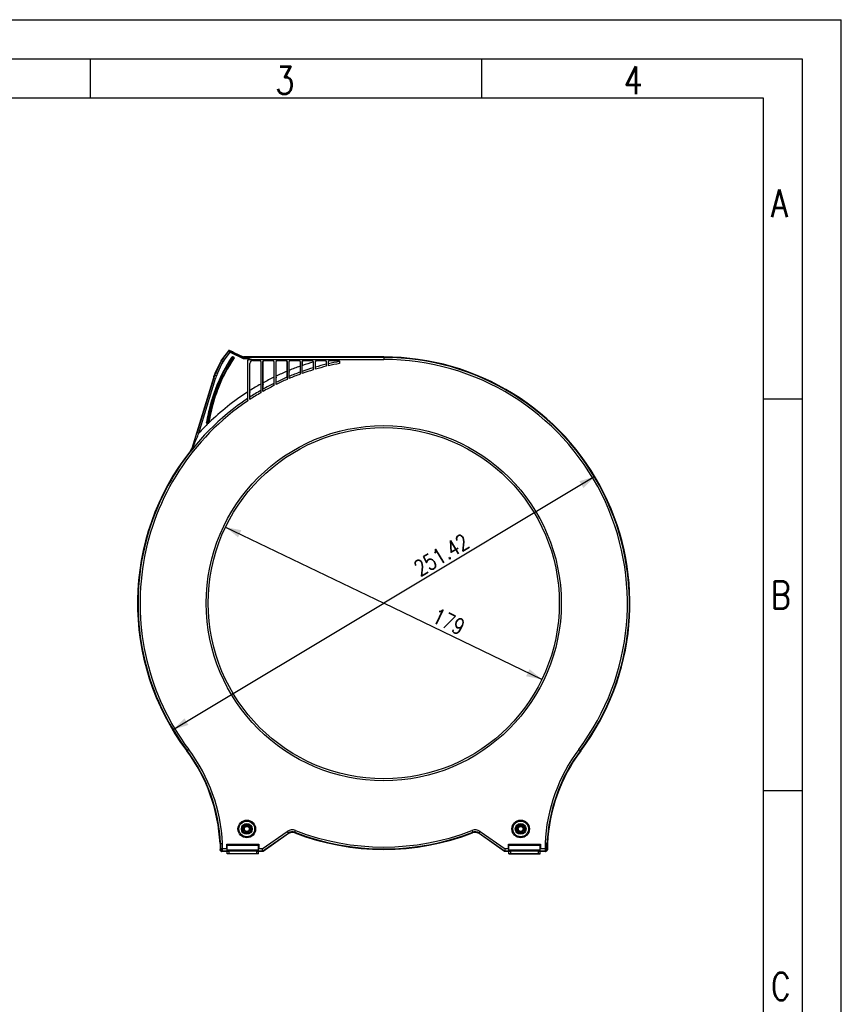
# Model space of a CAD drawing. Header units: millimetres. Extents: x 0 to 210, y 0 to 297.
# Tile 9 of 9: x 105 to 210, y 171 to 297. Entities that reach past the tile are written whole.
import ezdxf

# ---------------------------------------------------------------- set-up
doc = ezdxf.new("R2010")
doc.units = ezdxf.units.MM
doc.header["$LTSCALE"] = 19.36
doc.layers.get('0').update_dxf_attribs({"linetype": 'CONTINUOUS'})
doc.styles.get("Standard").update_dxf_attribs({"font": 'SIMPLEX.SHX', "width": 0.8})
doc.dimstyles.new('DIMSTYLE_1', dxfattribs={"dimtxt": 2, "dimasz": 2, "dimexe": 1, "dimexo": 1, "dimgap": 0.5, "dimtad": 1, "dimlfac": 4, "dimdsep": 46, "dimtxsty": 'Standard', "dimblk": '_FILLED', "dimblk1": '_FILLED', "dimblk2": '_FILLED', "dimcen": 0.09, "dimazin": 2, "dimtp": 0.01, "dimtm": 0.01, "dimtfac": 1, "dimtofl": 0, "dimtmove": 0, "dimatfit": 3, "dimldrblk": '_FILLED', "dimfxl": 0, "dimtolj": 1, "dimarcsym": 0})
doc.dimstyles.new('DIMSTYLE_3', dxfattribs={"dimtxt": 2, "dimasz": 2, "dimexe": 1, "dimexo": 1, "dimtad": 1, "dimdec": 0, "dimlfac": 4, "dimdsep": 46, "dimtxsty": 'Standard', "dimblk": '_FILLED', "dimblk1": '_FILLED', "dimblk2": '_FILLED', "dimcen": 0.09, "dimazin": 2, "dimtp": 0.01, "dimtm": 0.01, "dimtfac": 1, "dimtdec": 0, "dimtmove": 0, "dimatfit": 2, "dimldrblk": '_FILLED', "dimfxl": 0, "dimtolj": 1, "dimarcsym": 0})

# ---------------------------------------------------------------- blocks, each defined once
blk = doc.blocks.new('_FILLED')
at = {"color": 0, "linetype": 'ByBlock'}
blk.add_solid([(0, 0), (-1, 0.25), (-1, -0.25)], dxfattribs=at)
blk = doc.blocks.new('*D7')
at = {"color": 8}
for p in [(178.5, 238.64), (124.6, 206.3)]:
    blk.add_line(p, (151.55, 222.47), dxfattribs=at)
at = {"color": 8, "xscale": 2, "yscale": 2, "zscale": 2}
for p, rotation in [((178.5, 238.64), 30.9572999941), ((124.6, 206.3), 210.9572999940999)]:
    blk.add_blockref('_FILLED', p, dxfattribs=dict(at, rotation=rotation))
at = {"color": 8, "insert": (158.39, 229.48), "char_height": 2, "width": 9.6, "attachment_point": 2, "rotation": 30.9573, "line_spacing_factor": 0.9}
blk.add_mtext('251.42', dxfattribs=at)
blk = doc.blocks.new('*D8')
at = {"color": 8}
for p in [(131.31, 232.19), (171.74, 212.71)]:
    blk.add_line(p, (151.52, 222.45), dxfattribs=at)
at = {"color": 8, "xscale": 2, "yscale": 2, "zscale": 2}
for p, rotation in [((131.31, 232.19), 154.2743077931), ((171.74, 212.71), 334.2743077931)]:
    blk.add_blockref('_FILLED', p, dxfattribs=dict(at, rotation=rotation))
at = {"color": 8, "insert": (160.27, 221.01), "char_height": 2, "width": 4.8, "attachment_point": 2, "rotation": 334.2743, "line_spacing_factor": 0.9}
blk.add_mtext('179', dxfattribs=at)

msp = doc.modelspace()

# ---------------------------------------------------------------- linework, layer by layer
at = {"color": 7}
for p, q in [((0, 297), (210, 297)), ((210, 0), (210, 297)), ((114, 292), (114, 287)), ((164, 292), (164, 287)), ((25, 287), (200, 287)), ((200, 287), (200, 10)), ((131.6793, 254.7055), (130.9154, 253.7277)), ((131.6943, 254.6431), (130.9585, 253.7013)), ((131.1555, 253.5474), (131.9077, 254.5102)), ((131.6943, 254.6431), (131.6793, 254.7055)), ((131.6948, 254.6426), (131.6943, 254.6431)), ((131.8306, 254.7418), (131.8457, 254.6792)), ((132.3346, 254.5068), (131.8306, 254.7418)), ((131.9077, 254.5102), (131.9605, 254.6234)), ((131.9077, 254.5102), (133.5705, 253.7348)), ((133.5982, 253.8598), (131.9605, 254.6234)), ((132.3445, 254.4656), (132.3346, 254.5068)), ((133.5708, 253.8938), (132.3445, 254.4656)), ((132.3673, 254.455), (132.3737, 254.4632)), ((132.3737, 254.4632), (133.5519, 253.9138)), ((130.6628, 253.2188), (130.0456, 251.8951)), ((130.1686, 252.203), (130.6469, 253.2286)), ((130.2721, 251.7894), (130.8894, 253.1131)), ((130.6469, 253.2286), (130.6628, 253.2188)), ((130.6628, 253.2188), (130.8894, 253.1131)), ((130.7262, 253.4485), (130.7403, 253.4096)), ((130.7548, 253.4348), (130.7262, 253.4485)), ((130.797, 253.4684), (131.0101, 253.3378)), ((130.9585, 253.7013), (130.9154, 253.7277)), ((131.1555, 253.5474), (130.9585, 253.7013)), ((131.9699, 253.6535), (132.0223, 253.6195)), ((132.1605, 253.5551), (132.0223, 253.6195)), ((132.1367, 253.9288), (132.1391, 253.9203)), ((132.1605, 253.5551), (132.2129, 253.5211)), ((132.3657, 253.8731), (132.2174, 253.9422)), ((132.3912, 253.7816), (132.4011, 253.7843)), ((133.5519, 253.9138), (133.548, 253.9044)), ((133.5705, 253.7348), (133.5982, 253.8598)), ((133.5705, 253.7348), (134.2959, 253.7348)), ((133.609, 253.9088), (133.5708, 253.8938)), ((133.609, 253.9088), (133.5982, 253.8598)), ((134.622, 253.8598), (133.5982, 253.8598)), ((133.609, 253.9088), (133.614, 253.9122)), ((151.5242, 253.9122), (133.614, 253.9122)), ((134.1242, 253.3577), (134.1242, 249.4333)), ((134.1373, 248.2941), (134.1373, 253.3446)), ((134.2068, 253.5989), (151.5285, 253.5989)), ((134.4111, 248.4762), (134.4111, 253.0958)), ((134.4242, 249.6245), (134.4242, 253.0827)), ((151.5242, 253.8488), (134.633, 253.8488)), ((135.6873, 253.4707), (134.7861, 253.4707)), ((134.7992, 253.4576), (135.6742, 253.4576)), ((135.7992, 253.3327), (135.7992, 250.4427)), ((135.8123, 253.3457), (135.8123, 249.3454)), ((136.0861, 249.5035), (136.0861, 253.3457)), ((136.0992, 250.6091), (136.0992, 253.3327)), ((137.3623, 253.4707), (136.2111, 253.4707)), ((136.2242, 253.4576), (137.3492, 253.4576)), ((137.4742, 253.3327), (137.4742, 251.3199)), ((137.4873, 253.3457), (137.4873, 250.2564)), ((137.7611, 250.393), (137.7611, 253.3457)), ((137.7742, 251.464), (137.7742, 253.3327)), ((139.0373, 253.4707), (137.8861, 253.4707)), ((137.8992, 253.4576), (139.0242, 253.4576)), ((139.1492, 253.3327), (139.1492, 252.0766)), ((139.1623, 253.3457), (139.1623, 251.0406)), ((139.4361, 251.1574), (139.4361, 253.3457)), ((139.4492, 252.2001), (139.4492, 253.3327)), ((140.7123, 253.4707), (139.5611, 253.4707)), ((139.5742, 253.4576), (140.6992, 253.4576)), ((140.8242, 253.3327), (140.8242, 252.7219)), ((140.8373, 253.3457), (140.8373, 251.708)), ((141.1111, 251.8066), (141.1111, 253.3457)), ((141.1242, 252.8263), (141.1242, 253.3327)), ((142.3873, 253.4707), (141.2361, 253.4707)), ((141.2492, 253.4576), (142.3742, 253.4576)), ((142.4992, 253.3327), (142.4992, 253.2628)), ((142.4992, 253.2628), (142.4993, 253.1794)), ((142.4993, 253.1794), (142.4995, 253.1138)), ((142.4993, 253.1764), (142.4995, 253.1139)), ((142.4995, 253.1139), (142.4996, 253.0782)), ((142.4995, 253.1138), (142.4996, 253.078)), ((142.4996, 253.0782), (142.4998, 253.0285)), ((142.5123, 253.3457), (142.5123, 252.2666)), ((142.7861, 252.348), (142.7861, 253.3457)), ((142.7972, 252.9327), (142.7974, 252.9564)), ((142.7972, 252.9323), (142.7974, 252.9562)), ((142.7974, 252.9564), (142.798, 253.0214)), ((142.798, 253.0222), (142.7985, 253.0907)), ((142.7985, 253.0908), (142.7986, 253.1127)), ((142.7985, 253.0907), (142.7986, 253.1126)), ((142.7986, 253.1127), (142.7987, 253.1348)), ((142.7986, 253.1126), (142.7987, 253.1346)), ((142.7987, 253.1348), (142.799, 253.2014)), ((142.7987, 253.1346), (142.799, 253.2013)), ((142.799, 253.2013), (142.7991, 253.2511)), ((142.799, 253.2014), (142.799, 253.2166)), ((142.7991, 253.2511), (142.7992, 253.3327)), ((144.0623, 253.4707), (142.9111, 253.4707)), ((142.9242, 253.4576), (143.193, 253.4576)), ((144.1873, 253.3457), (144.1873, 252.7224)), ((144.4611, 252.7874), (144.4611, 253.3457)), ((145.7373, 253.4707), (144.5861, 253.4707)), ((144.5978, 253.459), (144.8042, 253.4594)), ((144.5978, 253.459), (144.6693, 253.4592)), ((144.6693, 253.4592), (144.8042, 253.4594)), ((144.8042, 253.4594), (145.1651, 253.4603)), ((144.8042, 253.4594), (144.9912, 253.4598)), ((144.9912, 253.4598), (145.172, 253.4603)), ((145.1651, 253.4603), (145.3358, 253.4607)), ((145.172, 253.4603), (145.3358, 253.4607)), ((145.3358, 253.4607), (145.4556, 253.4611)), ((145.3358, 253.4607), (145.3683, 253.4608)), ((145.3683, 253.4608), (145.4556, 253.4611)), ((145.4556, 253.4611), (145.5322, 253.4613)), ((145.4556, 253.4611), (145.5322, 253.4613)), ((145.5322, 253.4613), (145.7286, 253.462)), ((145.5322, 253.4613), (145.7286, 253.462)), ((145.8623, 253.3457), (145.8623, 253.0799)), ((151.5242, 253.9122), (151.5242, 253.8488)), ((151.5242, 253.8488), (151.5285, 253.5989)), ((129.9093, 251.5739), (130.1426, 251.4843)), ((130.14, 252.2163), (129.9986, 251.9131)), ((130.0456, 251.8951), (129.9986, 251.9131)), ((130.2721, 251.7894), (130.0456, 251.8951)), ((130.182, 252.2316), (130.14, 252.2163)), ((130.14, 252.2163), (130.1686, 252.203)), ((139.4457, 251.6423), (139.4462, 251.6833)), ((139.4471, 251.7537), (139.4476, 251.809)), ((139.4471, 251.7532), (139.4476, 251.8086)), ((139.4476, 251.8086), (139.4481, 251.866)), ((139.4476, 251.809), (139.448, 251.8636)), ((139.448, 251.8636), (139.4484, 251.9195)), ((139.4481, 251.866), (139.4484, 251.9193)), ((139.4484, 251.9193), (139.4485, 251.9426)), ((139.4484, 251.9195), (139.4486, 251.9426)), ((139.4485, 251.9426), (139.4486, 251.9543)), ((139.4486, 251.9543), (139.4487, 251.9795)), ((139.4486, 251.9543), (139.4487, 251.9793)), ((139.4486, 251.9426), (139.4486, 251.9543)), ((139.4487, 251.9793), (139.449, 252.0683)), ((139.449, 252.0683), (139.4491, 252.1121)), ((139.449, 252.0684), (139.4491, 252.0785)), ((139.4491, 252.1121), (139.4492, 252.2001)), ((129.7486, 251.262), (126.9849, 242.2222)), ((129.7957, 251.244), (127.6626, 244.2672)), ((127.9017, 244.1941), (130.0347, 251.1709)), ((129.7486, 251.262), (129.7957, 251.244)), ((129.7957, 251.244), (130.0347, 251.1709)), ((136.0982, 250.2683), (136.0985, 250.3337)), ((136.0985, 250.3337), (136.0988, 250.3811)), ((136.0988, 250.3811), (136.099, 250.4713)), ((136.099, 250.4713), (136.0991, 250.5135)), ((136.099, 250.4714), (136.0991, 250.4823)), ((136.0991, 250.5135), (136.0992, 250.6091)), ((136.0991, 250.4823), (136.0992, 250.6091)), ((137.4872, 250.3234), (137.487, 250.3572)), ((137.4871, 250.3486), (137.4872, 250.3234)), ((137.4872, 250.3234), (137.4873, 250.2964)), ((137.7721, 251.0093), (137.7726, 251.0645)), ((137.7721, 251.0088), (137.7726, 251.064)), ((137.7726, 251.0645), (137.7731, 251.1232)), ((137.7726, 251.064), (137.7731, 251.1231)), ((137.7731, 251.1231), (137.7735, 251.1887)), ((137.7735, 251.1887), (137.7736, 251.2)), ((137.7735, 251.1889), (137.7736, 251.1985)), ((137.7736, 251.1985), (137.7737, 251.2394)), ((137.7736, 251.2), (137.7737, 251.2392)), ((137.7737, 251.2392), (137.774, 251.3301)), ((137.774, 251.3301), (137.7741, 251.3725)), ((137.774, 251.3302), (137.7741, 251.3401)), ((137.7741, 251.3725), (137.7742, 251.464)), ((134.4215, 249.0839), (134.4221, 249.1416)), ((134.4216, 249.0838), (134.4221, 249.1421)), ((134.4221, 249.1421), (134.4227, 249.2045)), ((134.4221, 249.1416), (134.4227, 249.2039)), ((134.4227, 249.2045), (134.4232, 249.2748)), ((134.4227, 249.2039), (134.4232, 249.2745)), ((134.4232, 249.2748), (134.4236, 249.3397)), ((134.4232, 249.2745), (134.4235, 249.3348)), ((134.4235, 249.3348), (134.4238, 249.3898)), ((134.4238, 249.3898), (134.424, 249.4829)), ((134.424, 249.4829), (134.4241, 249.5236)), ((134.424, 249.483), (134.4241, 249.4943)), ((134.4241, 249.5236), (134.4242, 249.6245)), ((134.4241, 249.4943), (134.4242, 249.6245)), ((135.8122, 249.4147), (135.812, 249.4482)), ((135.8121, 249.44), (135.8122, 249.4148)), ((135.8122, 249.4148), (135.8123, 249.3875)), ((135.8123, 249.3875), (135.8123, 249.3454)), ((136.0965, 250.0817), (136.0971, 250.1434)), ((136.0965, 250.0816), (136.0971, 250.1429)), ((136.0971, 250.1434), (136.0976, 250.2008)), ((136.0971, 250.1429), (136.0977, 250.2003)), ((136.0976, 250.2008), (136.0982, 250.2685)), ((136.0977, 250.2003), (136.0982, 250.2683)), ((137.4873, 250.2964), (137.4873, 250.2564)), ((134.1371, 248.3857), (134.137, 248.3991)), ((134.1371, 248.3735), (134.1371, 248.3857)), ((134.1373, 248.3388), (134.1373, 248.2941)), ((204.9662, 248.5379), (199.9831, 248.5379)), ((129.2078, 246.8869), (129.1468, 246.9004)), ((129.3624, 246.8869), (129.2078, 246.8869)), ((129.4234, 246.8733), (129.3624, 246.8869)), ((128.8817, 245.5406), (128.8901, 245.5912)), ((128.8915, 245.4641), (129.137, 245.4641)), ((129.1167, 245.4646), (128.939, 245.4646)), ((128.9566, 245.57), (128.9656, 245.6227)), ((129.0225, 245.9381), (129.1873, 245.9381)), ((129.137, 245.4641), (129.1602, 245.4641)), ((127.9017, 244.1941), (127.6626, 244.2672)), ((126.9127, 241.9459), (126.8558, 241.9761)), ((126.9849, 242.2222), (127.0385, 242.1941)), ((126.5971, 203.779), (126.3463, 203.5912)), ((176.4514, 203.779), (176.7021, 203.5912)), ((204.9831, 198.5), (200, 198.5)), ((136.0028, 191.0568), (139.1958, 193.2926)), ((136.0816, 190.8068), (139.3392, 193.0878)), ((139.3478, 193.0165), (136.1016, 190.7435)), ((139.1958, 193.2926), (139.3392, 193.0878)), ((139.3478, 193.0165), (139.3392, 193.0878)), ((140.1577, 193.1867), (140.2482, 193.4197)), ((140.1577, 193.1867), (140.1655, 193.1157)), ((162.8002, 193.4197), (162.8907, 193.1867)), ((162.8829, 193.1157), (162.8907, 193.1867)), ((163.7093, 193.0878), (163.7006, 193.0165)), ((166.9468, 190.7435), (163.7006, 193.0165)), ((163.7093, 193.0878), (163.8526, 193.2926)), ((163.7093, 193.0878), (166.9668, 190.8068)), ((163.8526, 193.2926), (167.0456, 191.0568)), ((130.665, 191.745), (130.6016, 191.7435)), ((130.6016, 191.7435), (130.6016, 190.9934)), ((130.665, 191.745), (130.9149, 191.7508)), ((130.665, 191.745), (130.665, 191.0568)), ((130.9149, 190.8068), (130.9149, 191.7508)), ((131.4754, 191.6849), (131.5242, 191.636)), ((131.4754, 191.6849), (135.5731, 191.6849)), ((131.4754, 191.2121), (131.4754, 191.6849)), ((131.5242, 191.261), (131.4754, 191.2121)), ((131.5242, 191.2121), (131.4754, 191.2121)), ((131.5242, 190.4216), (131.5242, 191.6555)), ((131.5242, 191.6097), (135.5242, 191.6097)), ((131.5242, 191.5454), (135.5242, 191.5454)), ((135.5242, 191.636), (135.5731, 191.6849)), ((135.5242, 190.4216), (135.5242, 191.6555)), ((135.5242, 191.261), (135.5731, 191.2121)), ((135.5731, 191.2121), (135.5242, 191.2121)), ((135.5731, 191.6849), (135.5731, 191.2121)), ((167.4754, 191.6849), (171.5731, 191.6849)), ((167.5242, 191.636), (167.4754, 191.6849)), ((167.4754, 191.2121), (167.4754, 191.6849)), ((167.5242, 191.261), (167.4754, 191.2121)), ((167.5242, 191.2121), (167.4754, 191.2121)), ((167.5242, 190.4227), (167.5242, 191.6566)), ((167.5242, 191.6108), (171.5242, 191.6108)), ((167.5242, 191.5465), (171.5242, 191.5465)), ((171.5731, 191.6849), (171.5242, 191.636)), ((171.5242, 190.4227), (171.5242, 191.6566)), ((171.5242, 191.261), (171.5731, 191.2121)), ((171.5731, 191.2121), (171.5242, 191.2121)), ((171.5731, 191.6849), (171.5731, 191.2121)), ((172.1335, 191.7508), (172.1335, 190.8068)), ((172.1335, 191.7508), (172.3835, 191.745)), ((172.4468, 191.7435), (172.3835, 191.745)), ((172.3835, 191.0568), (172.3835, 191.745)), ((172.4468, 191.7435), (172.4468, 190.9934)), ((130.6016, 190.9934), (130.665, 191.0568)), ((131.5242, 191.0568), (130.665, 191.0568)), ((130.9149, 190.8068), (130.8516, 190.7435)), ((131.5242, 190.7435), (130.8516, 190.7435)), ((130.9149, 190.8068), (131.5242, 190.8068)), ((135.5242, 190.9142), (131.5242, 190.9142)), ((135.5242, 190.8498), (131.5242, 190.8498)), ((131.6492, 190.8369), (133.5242, 190.8369)), ((131.6492, 190.8085), (131.6492, 190.8369)), ((131.6492, 190.8085), (133.5225, 190.8085)), ((135.2742, 190.7921), (131.7742, 190.7921)), ((131.7742, 190.4172), (131.7742, 190.7921)), ((135.2742, 190.4172), (131.7742, 190.4172)), ((133.5242, 190.8369), (133.5242, 190.8085)), ((135.2742, 190.7921), (135.2742, 190.4172)), ((136.0028, 191.0568), (135.5242, 191.0568)), ((135.5242, 190.8068), (136.0816, 190.8068)), ((136.1016, 190.7435), (135.5242, 190.7435)), ((136.0816, 190.8068), (136.0028, 191.0568)), ((136.1016, 190.7435), (136.0816, 190.8068)), ((166.9468, 190.7435), (166.9668, 190.8068)), ((167.5242, 190.7435), (166.9468, 190.7435)), ((167.0456, 191.0568), (166.9668, 190.8068)), ((166.9668, 190.8068), (167.5242, 190.8068)), ((167.5242, 191.0568), (167.0456, 191.0568)), ((171.5242, 190.9153), (167.5242, 190.9153)), ((171.5242, 190.8509), (167.5242, 190.8509)), ((167.5305, 190.4206), (167.5415, 190.42)), ((167.6492, 190.838), (169.5242, 190.838)), ((167.6492, 190.8096), (167.6492, 190.838)), ((167.6492, 190.8096), (169.5225, 190.8096)), ((167.7554, 190.4172), (167.7742, 190.4172)), ((171.2742, 190.7932), (167.7742, 190.7932)), ((167.7742, 190.4183), (167.7742, 190.7932)), ((171.2742, 190.4183), (167.7742, 190.4183)), ((167.7742, 190.4172), (171.2742, 190.4172)), ((169.5242, 190.838), (169.5242, 190.8096)), ((171.2742, 190.7932), (171.2742, 190.4183)), ((171.2742, 190.4172), (171.2931, 190.4172)), ((172.3835, 191.0568), (171.5242, 191.0568)), ((171.5242, 190.8068), (172.1335, 190.8068)), ((172.1969, 190.7435), (171.5242, 190.7435)), ((172.1969, 190.7435), (172.1335, 190.8068)), ((172.3835, 191.0568), (172.4468, 190.9934))]:
    msp.add_line(p, q, dxfattribs=at)
at = {"color": 8}
for p, q in [((20, 292), (205, 292)), ((205, 292), (205, 5))]:
    msp.add_line(p, q, dxfattribs=at)
at = {"color": 7}
for centre, radius in [((151.5242, 222.4529), 22.6868), ((151.5242, 222.4529), 22.4368), ((134.0242, 193.6185), 1.125), ((134.0242, 193.6185), 1), ((134.0242, 193.6185), 0.6875), ((134.0242, 193.6185), 0.5625), ((134.0242, 193.6185), 0.4344), ((134.0242, 193.6185), 0.3708), ((134.0242, 193.6185), 0.3151), ((169.0242, 193.6185), 1.125), ((169.0242, 193.6185), 1), ((169.0242, 193.6185), 0.6875), ((169.0242, 193.6185), 0.5625), ((169.0242, 193.6185), 0.4344), ((169.0242, 193.6185), 0.3708), ((169.0242, 193.6185), 0.3151)]:
    msp.add_circle(centre, radius, dxfattribs=at)
for centre, radius, start, end in [((131.7783, 254.628), 0.1258, 127.352289, 141.947395), ((131.7934, 254.5658), 0.1249, 65.11925, 142.05954), ((131.7781, 254.628), 0.1256, 107.379782, 127.273129), ((131.7779, 254.6277), 0.1258, 90.062756, 107.271223), ((131.7778, 254.6283), 0.1252, 101.636719, 107.294902), ((131.7779, 254.628), 0.1255, 90.038501, 101.651348), ((149.2742, 242.4529), 20.625, 146.192134, 171.389823), ((149.2742, 242.4529), 20.613, 147.086214, 167.539746), ((149.2742, 242.4529), 20.325, 146.115912, 171.315339), ((149.2742, 242.4529), 20.5505, 147.086215, 167.539746), ((149.2742, 242.4529), 20.3995, 147.027264, 167.446027), ((149.2742, 242.4529), 20.337, 147.027264, 167.446027), ((132.93, 252.1612), 2.5017, 142.002808, 154.997192), ((132.9298, 252.1614), 2.2515, 142.002609, 154.997391), ((132.1887, 253.894), 0.0625, 65.000655, 146.191488), ((132.191, 253.8856), 0.0625, 65.01733, 146.190712), ((132.3393, 253.8164), 0.0625, 326.163632, 64.974143), ((132.3492, 253.8192), 0.0625, 326.121595, 64.99432), ((134.6241, 253.3578), 0.4998, 131.03526, 180.006448), ((134.7861, 253.0958), 0.3749, 89.996405, 180.003594), ((135.6742, 253.3327), 0.125, 0.002568, 89.997431), ((135.6873, 253.3457), 0.125, 0.002533, 89.99745), ((136.2111, 253.3457), 0.125, 90.00255, 179.997468), ((137.3492, 253.3327), 0.125, 0.002568, 89.997432), ((137.3623, 253.3457), 0.125, 0.002552, 89.997459), ((137.8861, 253.3457), 0.125, 90.002541, 179.997448), ((139.0373, 253.3457), 0.125, 0.002552, 89.997459), ((139.5611, 253.3457), 0.125, 90.002554, 179.997435), ((139.5742, 253.3327), 0.125, 90.002569, 179.997431), ((140.6992, 253.3327), 0.125, 0.002569, 89.997431), ((140.7123, 253.3457), 0.125, 0.002533, 89.99745), ((141.2361, 253.3457), 0.125, 90.00255, 179.997468), ((141.2492, 253.3327), 0.125, 90.002569, 179.997431), ((151.5242, 222.4529), 32.1046, 106.326599, 108.901428), ((142.3742, 253.3327), 0.125, 0.002569, 89.997431), ((142.3873, 253.3457), 0.125, 0.002553, 89.997458), ((168.096, 253.241), 25.5968, 179.951189, 180.144739), ((179.7033, 253.2245), 37.2039, 180.225561, 180.542307), ((170.1461, 253.1398), 27.6464, 180.554293, 180.680181), ((142.9111, 253.3457), 0.125, 90.002541, 179.997448), ((151.5242, 222.4529), 31.396, 103.522431, 106.151746), ((123.3058, 253.1217), 19.4923, 358.981761, 359.444459), ((122.6285, 253.1342), 20.1697, 358.979475, 359.426395), ((110.3877, 253.2719), 32.4113, 359.441967, 359.558721), ((113.8419, 253.2524), 28.957, 359.542938, 359.6802), ((92.2352, 253.3564), 50.564, 359.841586, 359.973152), ((142.9247, 253.3326), 0.1255, 172.27804, 179.974941), ((151.5242, 222.4529), 32.1046, 105.040577, 105.767385), ((144.0623, 253.3457), 0.125, 0.002552, 89.997459), ((144.5861, 253.3457), 0.125, 90.002542, 179.997447), ((151.5242, 222.4529), 31.146, 100.473805, 103.107189), ((151.5242, 222.4529), 31.396, 100.397442, 102.992968), ((145.7373, 253.3457), 0.125, 0.002533, 89.99745), ((151.5242, 222.4529), 31.4593, 323.161736, 90), ((151.5242, 222.4529), 31.396, 323.161736, 90), ((151.5242, 222.4529), 31.146, 323.161736, 89.992121), ((134.5779, 249.7817), 5.0008, 155.000669, 162.999331), ((134.519, 249.8044), 4.9881, 158.135103, 159.864906), ((134.5187, 249.8045), 4.9878, 157.665708, 158.135103), ((134.5351, 249.7976), 5.0055, 154.998781, 157.664125), ((134.5778, 249.7818), 4.7507, 155.000608, 162.999392), ((151.5242, 222.4529), 32.1046, 112.672216, 115.358922), ((151.5242, 222.4529), 31.146, 110.067248, 112.836972), ((151.5242, 222.4529), 31.396, 109.909021, 112.636528), ((124.682, 251.8686), 14.7655, 359.122604, 359.282254), ((112.8191, 252.0346), 26.6295, 359.244139, 359.394594), ((110.604, 252.0425), 28.8446, 359.28718, 359.42626), ((182.7891, 251.8763), 43.3405, 179.746016, 179.863618), ((82.5637, 252.2087), 56.8855, 359.868836, 359.991343), ((151.5242, 222.4529), 32.1046, 109.468311, 112.093193), ((151.5242, 222.4529), 31.146, 106.818679, 109.531886), ((151.5242, 222.4529), 31.396, 106.68901, 109.361851), ((160.5879, 253.0211), 18.0875, 180.663588, 181.214455), ((151.5242, 222.4529), 31.146, 103.624925, 106.29318), ((134.5355, 249.7986), 5.0055, 160.33588, 163.001221), ((134.5187, 249.8045), 4.9878, 159.864906, 160.334296), ((151.5242, 222.4529), 32.1046, 119.327767, 122.183581), ((151.5242, 222.4529), 31.396, 116.566048, 119.444838), ((104.2936, 250.4939), 31.8054, 359.594, 359.713738), ((114.0615, 250.4433), 22.0373, 359.718341, 359.838754), ((170.843, 250.3188), 34.7443, 179.748312, 179.896824), ((151.5242, 222.4529), 32.1046, 115.95288, 118.715487), ((127.8395, 250.2695), 9.6478, 359.922575, 0.319994), ((151.5242, 222.4529), 31.146, 113.384636, 116.224489), ((151.5242, 222.4529), 31.396, 113.196039, 115.991296), ((121.4593, 251.1414), 16.3132, 359.091086, 359.323358), ((114.6246, 251.2322), 23.1486, 359.133788, 359.297733), ((108.4889, 251.2974), 29.2846, 359.317808, 359.436225), ((108.8346, 251.3041), 28.939, 359.295848, 359.415349), ((105.1195, 251.3678), 32.6545, 359.570865, 359.686026), ((173.5878, 251.1676), 35.8142, 179.739895, 179.885177), ((76.7241, 251.4741), 61.0501, 359.874235, 359.990441), ((151.5242, 222.4529), 32.1046, 122.818406, 134.108962), ((151.5242, 222.4529), 31.146, 120.295491, 123.329098), ((151.5242, 222.4529), 31.396, 120.038376, 123.020302), ((107.031, 249.3877), 27.3923, 359.200137, 359.364341), ((118.6531, 249.2458), 15.7693, 359.126863, 359.411446), ((111.8985, 249.4475), 22.5253, 359.725774, 359.853626), ((166.3492, 249.3429), 31.9255, 179.748684, 179.915568), ((125.8635, 249.3593), 9.9489, 359.920353, 0.319467), ((151.5242, 222.4529), 31.146, 116.787367, 119.713826), ((121.7694, 250.2429), 14.328, 358.890456, 359.07803), ((116.6403, 250.2947), 19.4573, 359.029887, 359.167571), ((120.7308, 250.252), 15.3667, 359.10631, 359.365185), ((111.0419, 250.3757), 25.0563, 359.168386, 359.327375), ((151.5242, 222.4529), 31.396, 123.637097, 216.838264), ((151.5242, 222.4529), 31.146, 123.934074, 216.838264), ((112.8991, 248.293), 21.2383, 0.123305, 0.250231), ((121.4025, 248.3063), 12.7349, 359.945028, 0.302116), ((119.1986, 249.2464), 15.2239, 358.917023, 359.093244), ((113.1852, 249.3024), 21.2374, 359.071877, 359.198635), ((158.7032, 240.4041), 30.262, 167.603912, 169.366194), ((145.7499, 243.3711), 16.7604, 167.891344, 171.190037), ((144.4495, 243.5091), 15.3981, 167.379971, 170.815418), ((151.5242, 222.4529), 32.1046, 134.212462, 137.374789), ((129.0335, 245.5175), 0.1536, 171.330257, 181.660322), ((129.0244, 245.5174), 0.1445, 181.718851, 186.235774), ((129.0034, 245.5151), 0.1234, 186.260437, 192.809919), ((128.9975, 245.5141), 0.1174, 188.752432, 193.890583), ((149.2788, 242.159), 20.6756, 169.326513, 170.444431), ((149.278, 242.1196), 20.6123, 170.363433, 170.660692), ((149.2786, 242.1195), 20.6129, 169.324075, 170.214856), ((149.2789, 242.7033), 20.3504, 170.853689, 172.201647), ((129.0277, 245.5454), 0.1564, 344.841652, 351.332658), ((149.2789, 242.7428), 20.2879, 170.856165, 172.126848), ((151.5242, 222.4529), 31.4593, 141.641026, 216.838264), ((126.267, 242.442), 0.7508, 321.645356, 328.754137), ((126.2681, 242.4412), 0.7494, 321.641867, 324.019201), ((126.2683, 242.4411), 0.7492, 328.756044, 330.026158), ((126.321, 242.4033), 0.7478, 322.297249, 323.318461), ((126.3176, 242.4059), 0.7521, 322.296973, 323.292279), ((126.268, 242.4413), 0.7496, 330.026151, 334.614834), ((126.3199, 242.4042), 0.7493, 323.292398, 324.327124), ((126.3207, 242.4035), 0.7482, 323.318469, 324.334646), ((126.3204, 242.4037), 0.7485, 324.334658, 325.338071), ((126.3213, 242.4032), 0.7476, 324.327281, 325.331938), ((126.32, 242.404), 0.7491, 325.33821, 326.73004), ((126.3218, 242.4029), 0.747, 325.332077, 326.346216), ((126.3214, 242.4031), 0.7474, 326.346362, 327.371173), ((126.2684, 242.4412), 0.7492, 334.614826, 335.884999), ((126.3179, 242.4054), 0.7517, 326.728216, 328.322758), ((126.3202, 242.4039), 0.7489, 327.371263, 328.329523), ((126.2669, 242.4418), 0.7508, 335.887611, 342.995692), ((126.3174, 242.4057), 0.7521, 328.322765, 329.267649), ((126.3181, 242.4051), 0.7513, 328.329592, 329.275553), ((126.3163, 242.4064), 0.7535, 329.267683, 331.168943), ((126.3152, 242.4069), 0.7546, 329.275624, 330.216449), ((126.3115, 242.409), 0.759, 330.216536, 331.168823), ((126.332, 242.3966), 0.735, 331.247704, 344.006774), ((125.9116, 242.7387), 1.2868, 328.562178, 331.710955), ((125.9368, 242.7256), 1.2584, 331.691221, 338.292141), ((109.1964, 190.7435), 21.7419, 2.655429, 36.838264), ((193.8521, 190.7435), 21.7419, 143.161736, 177.344571), ((109.1964, 190.7435), 21.4286, 2.674774, 36.838264), ((109.1964, 190.7435), 21.4919, 2.670829, 36.838264), ((193.8521, 190.7435), 21.4919, 143.161736, 177.329171), ((193.8521, 190.7435), 21.4286, 143.161736, 177.325226), ((139.841, 192.3712), 1.1248, 68.774043, 125.000622), ((139.841, 192.3713), 0.8748, 68.771024, 125.003643), ((139.8527, 192.2934), 0.8819, 106.365975, 124.921331), ((139.8486, 192.3048), 0.8698, 102.837608, 106.319969), ((139.8493, 192.3017), 0.873, 100.074624, 102.837929), ((139.8496, 192.3001), 0.8747, 93.760302, 100.074434), ((139.8495, 192.3017), 0.873, 90.990583, 93.760116), ((139.8494, 192.305), 0.8698, 87.514659, 90.990897), ((139.8482, 192.2928), 0.8819, 68.913301, 87.468621), ((151.5242, 222.4529), 31.396, 248.774668, 291.225332), ((151.5242, 222.4529), 31.4593, 248.83466, 291.16534), ((151.5242, 222.4529), 31.146, 248.774668, 291.225332), ((163.2075, 192.3712), 1.1248, 54.999378, 111.225957), ((163.2002, 192.2928), 0.8819, 92.531338, 111.086662), ((163.2075, 192.3713), 0.8748, 54.996357, 111.228976), ((163.199, 192.3049), 0.8698, 89.003094, 92.485332), ((163.199, 192.3017), 0.873, 86.239986, 89.003415), ((163.1989, 192.3001), 0.8747, 79.925661, 86.239796), ((163.1991, 192.3017), 0.873, 77.15606, 79.925475), ((163.1999, 192.3048), 0.8698, 73.68001, 77.156375), ((163.1958, 192.2934), 0.8819, 55.07863, 73.633971), ((130.915, 191.0569), 0.2501, 180.021225, 269.978775), ((172.1334, 191.0569), 0.2501, 270.021225, 359.978775)]:
    msp.add_arc(centre, radius, start, end, dxfattribs=at)
for centre, major_axis, ratio, start_param, end_param in [((132.8748, 252.1951), (1.1812, 2.2035), 0.98228242, 1.53438276, 1.62752821), ((132.8858, 252.1884), (2.1319, -1.3064), 0.99984572, 3.0281636, 3.16319313), ((132.8858, 252.1884), (-2.1319, 1.3064), 0.99984572, 6.16975626, 6.30478578), ((134.7993, 253.0826), (0.2652, -0.2652), 0.99969546, 2.35634678, 3.92683853), ((136.2242, 253.3326), (0.0884, -0.0884), 0.99969546, 2.35634678, 3.92683852), ((137.8992, 253.3326), (0.0884, -0.0884), 0.99969546, 2.35634678, 3.92683852), ((139.0242, 253.3326), (0.0884, 0.0884), 0.99969546, -0.78524587, 0.78524587), ((142.9242, 253.3326), (0.0884, -0.0884), 0.99969546, 2.35634678, 3.79200064)]:
    msp.add_ellipse(centre, major_axis=major_axis, ratio=ratio, start_param=start_param, end_param=end_param, dxfattribs=at)
for points in [[(131.7928, 254.6911), (131.7563, 254.6911), (131.7168, 254.6718), (131.6943, 254.6431)], [(131.8306, 254.7418), (131.8143, 254.7494), (131.7958, 254.7535), (131.7778, 254.7535)], [(131.8456, 254.6794), (131.8293, 254.687), (131.8108, 254.6911), (131.7928, 254.6911)], [(134.1373, 253.3446), (134.1373, 253.4325), (134.1621, 253.5232), (134.2068, 253.5989)], [(143.193, 253.4576), (143.4786, 253.4576), (143.7642, 253.4578), (144.0498, 253.4582)], [(128.8817, 245.5406), (128.8804, 245.5315), (128.8797, 245.5223), (128.88, 245.513)], [(128.88, 245.513), (128.8801, 245.5074), (128.8806, 245.5018), (128.8815, 245.4962)], [(128.8831, 245.4878), (128.885, 245.4796), (128.8877, 245.4716), (128.8915, 245.4641)], [(129.1602, 245.4641), (129.1687, 245.4762), (129.1747, 245.4902), (129.1786, 245.5045)], [(127.0095, 242.0675), (126.9965, 242.063), (126.9836, 242.0547), (126.9764, 242.043)], [(130.6206, 190.8978), (130.6082, 190.9278), (130.6016, 190.9609), (130.6016, 190.9934)], [(130.6016, 190.9934), (130.6016, 190.9609), (130.6082, 190.9278), (130.6206, 190.8978)], [(130.7559, 190.7625), (130.697, 190.7869), (130.645, 190.8389), (130.6206, 190.8978)], [(130.6206, 190.8978), (130.645, 190.8389), (130.697, 190.7869), (130.7559, 190.7625)], [(130.8516, 190.7435), (130.8191, 190.7435), (130.786, 190.7501), (130.7559, 190.7625)], [(130.7559, 190.7625), (130.786, 190.7501), (130.8191, 190.7435), (130.8516, 190.7435)], [(172.2925, 190.7625), (172.2625, 190.7501), (172.2294, 190.7435), (172.1969, 190.7435)], [(172.1969, 190.7435), (172.2294, 190.7435), (172.2625, 190.7501), (172.2925, 190.7625)], [(172.4278, 190.8978), (172.4034, 190.8389), (172.3515, 190.7869), (172.2925, 190.7625)], [(172.2925, 190.7625), (172.3515, 190.7869), (172.4034, 190.8389), (172.4278, 190.8978)], [(172.4468, 190.9934), (172.4468, 190.9609), (172.4402, 190.9278), (172.4278, 190.8978)], [(172.4278, 190.8978), (172.4402, 190.9278), (172.4468, 190.9609), (172.4468, 190.9934)]]:
    msp.add_open_spline(points, degree=3, dxfattribs=at)
for points, knots in [([(131.9077, 254.5102), (131.8591, 254.5398), (131.7892, 254.5854), (131.7158, 254.6262), (131.6948, 254.6426)], [0, 0, 0, 0, 0.6815825, 1, 1, 1, 1]), ([(131.8458, 254.6791), (131.8562, 254.6707), (131.8971, 254.656), (131.9342, 254.6357), (131.9605, 254.6234)], [0, 0, 0, 0, 0.31561357, 1, 1, 1, 1]), ([(131.9699, 253.6535), (131.9915, 253.6869), (132.0314, 253.7489), (132.079, 253.8219), (132.1088, 253.87), (132.1258, 253.8948), (132.1326, 253.9106), (132.1397, 253.9181), (132.1391, 253.9203)], [0, 0, 0, 0, 0.37825416, 0.70008309, 0.82517722, 0.91868359, 0.97790563, 1, 1, 1, 1]), ([(132.2174, 253.9422), (132.2179, 253.9395), (132.2099, 253.9306), (132.2017, 253.9114), (132.1823, 253.8815), (132.1589, 253.8418), (132.1294, 253.7939), (132.0835, 253.7188), (132.0472, 253.66), (132.0223, 253.6195)], [0, 0, 0, 0, 0.02215327, 0.08144202, 0.17498561, 0.3000861, 0.45057924, 0.6218561, 1, 1, 1, 1]), ([(132.1605, 253.5551), (132.1854, 253.5955), (132.2321, 253.6701), (132.2877, 253.758), (132.3254, 253.8145), (132.3442, 253.8449), (132.3582, 253.8613), (132.363, 253.872), (132.3657, 253.8731)], [0, 0, 0, 0, 0.37647601, 0.69793731, 0.82247371, 0.91700784, 0.9768517, 1, 1, 1, 1]), ([(132.2129, 253.5211), (132.2344, 253.5543), (132.2748, 253.6155), (132.3231, 253.6876), (132.3558, 253.7338), (132.3724, 253.7588), (132.3844, 253.772), (132.3889, 253.781), (132.3912, 253.7816)], [0, 0, 0, 0, 0.37611203, 0.69746006, 0.82203089, 0.91665349, 0.97663605, 1, 1, 1, 1]), ([(134.2068, 253.5989), (134.2527, 253.6767), (134.3811, 253.8027), (134.5531, 253.8478), (134.633, 253.8488)], [0, 0, 0, 0, 0.53089903, 1, 1, 1, 1]), ([(134.622, 253.8598), (134.5937, 253.8595), (134.4761, 253.8486), (134.3634, 253.7935), (134.2959, 253.7348)], [0, 0, 0, 0, 0.24075906, 1, 1, 1, 1]), ([(142.4998, 253.0285), (142.4997, 253.0096), (142.4997, 252.9373), (142.5008, 252.8651), (142.5016, 252.8118)], [0, 0, 0, 0, 0.26227795, 1, 1, 1, 1]), ([(144.0498, 253.4582), (144.0827, 253.4582), (144.1492, 253.4308), (144.1756, 253.365), (144.1758, 253.3343)], [0, 0, 0, 0, 0.51719995, 1, 1, 1, 1]), ([(144.5978, 253.459), (144.5645, 253.4589), (144.4981, 253.4308), (144.4722, 253.3653), (144.4719, 253.335)], [0, 0, 0, 0, 0.52418174, 1, 1, 1, 1]), ([(145.7286, 253.462), (145.768, 253.4621), (145.8351, 253.4283), (145.8566, 253.3649), (145.8577, 253.3411)], [0, 0, 0, 0, 0.6233184, 1, 1, 1, 1]), ([(139.1492, 252.0766), (139.1492, 251.9225), (139.151, 251.6673), (139.1533, 251.4119), (139.158, 251.3109)], [0, 0, 0, 0, 0.60365855, 1, 1, 1, 1]), ([(140.8242, 252.7219), (140.8242, 252.5704), (140.826, 252.3206), (140.8283, 252.0706), (140.833, 251.9724)], [0, 0, 0, 0, 0.60648441, 1, 1, 1, 1]), ([(142.5016, 252.8118), (142.5019, 252.7957), (142.5027, 252.7377), (142.5036, 252.6797), (142.5045, 252.6378)], [0, 0, 0, 0, 0.27690271, 1, 1, 1, 1]), ([(135.7992, 250.4427), (135.7992, 250.2816), (135.801, 250.0114), (135.8032, 249.7411), (135.808, 249.6321)], [0, 0, 0, 0, 0.59596202, 1, 1, 1, 1]), ([(137.4742, 251.3199), (137.4742, 251.1627), (137.476, 250.9007), (137.4782, 250.6387), (137.483, 250.534)], [0, 0, 0, 0, 0.60004209, 1, 1, 1, 1]), ([(134.1242, 249.4333), (134.1242, 249.2675), (134.126, 248.9871), (134.1281, 248.7065), (134.133, 248.592)], [0, 0, 0, 0, 0.59113344, 1, 1, 1, 1]), ([(129.2078, 246.8869), (129.1899, 246.8022), (129.1245, 246.4866), (129.0644, 246.17), (129.0225, 245.9381)], [0, 0, 0, 0, 0.26864224, 1, 1, 1, 1]), ([(128.939, 245.4646), (128.9344, 245.4646), (128.9186, 245.4645), (128.9028, 245.4644), (128.8915, 245.4641)], [0, 0, 0, 0, 0.28869651, 1, 1, 1, 1]), ([(128.961, 245.9883), (128.9602, 245.9831), (128.9663, 245.9538), (128.9999, 245.9407), (129.0225, 245.9381)], [0, 0, 0, 0, 0.18987463, 1, 1, 1, 1]), ([(129.1602, 245.4641), (129.1574, 245.4642), (129.143, 245.4645), (129.1285, 245.4646), (129.1167, 245.4646)], [0, 0, 0, 0, 0.19127026, 1, 1, 1, 1]), ([(129.2488, 245.9668), (129.2479, 245.9622), (129.2354, 245.9404), (129.2063, 245.9363), (129.1873, 245.9381)], [0, 0, 0, 0, 0.19805181, 1, 1, 1, 1]), ([(127.0385, 242.1941), (127.0859, 242.3564), (127.2916, 243.0482), (127.5011, 243.7388), (127.6626, 244.2672)], [0, 0, 0, 0, 0.23434224, 1, 1, 1, 1]), ([(127.106, 242.2602), (127.1667, 242.4129), (127.4277, 243.0592), (127.6949, 243.7031), (127.9017, 244.1941)], [0, 0, 0, 0, 0.23571126, 1, 1, 1, 1]), ([(127.106, 242.2602), (127.0978, 242.2566), (127.0695, 242.242), (127.0458, 242.2159), (127.0385, 242.1941)], [0, 0, 0, 0, 0.27925261, 1, 1, 1, 1]), ([(131.5242, 190.839), (131.5242, 190.8388), (131.5255, 190.8389), (131.5269, 190.8385), (131.5301, 190.8384), (131.5341, 190.8382), (131.5394, 190.838), (131.5484, 190.8377), (131.562, 190.8375), (131.5807, 190.8372), (131.602, 190.837), (131.6252, 190.8369), (131.6411, 190.8369), (131.6492, 190.8369)], [0, 0, 0, 0, 0.00511643, 0.01960293, 0.04348687, 0.0765772, 0.11852982, 0.16897408, 0.2932871, 0.44476204, 0.61751418, 0.80508811, 1, 1, 1, 1]), ([(131.6492, 190.8085), (131.6411, 190.8085), (131.6252, 190.8085), (131.602, 190.8084), (131.5807, 190.8082), (131.562, 190.8079), (131.5484, 190.8076), (131.5394, 190.8074), (131.5341, 190.8072), (131.5301, 190.807), (131.5269, 190.8069), (131.5255, 190.8065), (131.5242, 190.8065), (131.5242, 190.8063)], [0, 0, 0, 0, 0.19491184, 0.38248575, 0.5552379, 0.70671284, 0.83102588, 0.88147016, 0.92342278, 0.95651312, 0.98039706, 0.99488357, 1, 1, 1, 1]), ([(131.5242, 190.7965), (131.5242, 190.7964), (131.5248, 190.7962), (131.5262, 190.7959), (131.5299, 190.7956), (131.5357, 190.7952), (131.544, 190.7948), (131.5544, 190.7944), (131.567, 190.7941), (131.5816, 190.7937), (131.6046, 190.7933), (131.6371, 190.7928), (131.6798, 190.7924), (131.7261, 190.7922), (131.758, 190.7921), (131.7742, 190.7921)], [0, 0, 0, 0, 0.00147877, 0.0051899, 0.01967398, 0.04356389, 0.07664077, 0.11859793, 0.16904038, 0.22747096, 0.29334584, 0.44480002, 0.6175613, 0.80505879, 1, 1, 1, 1]), ([(131.7742, 190.4172), (131.758, 190.4172), (131.7261, 190.4173), (131.6798, 190.4175), (131.6371, 190.4179), (131.6046, 190.4183), (131.5816, 190.4188), (131.567, 190.4191), (131.5544, 190.4195), (131.544, 190.4198), (131.5357, 190.4202), (131.5299, 190.4206), (131.5262, 190.421), (131.5248, 190.4213), (131.5242, 190.4214), (131.5242, 190.4216)], [0, 0, 0, 0, 0.19494121, 0.3824387, 0.55519998, 0.70665416, 0.77252904, 0.83095962, 0.88140207, 0.92335923, 0.95643611, 0.98032602, 0.99481009, 0.99852123, 1, 1, 1, 1]), ([(133.5225, 190.8085), (133.5755, 190.8085), (133.6793, 190.8087), (133.83, 190.8095), (133.9492, 190.8105), (134.0373, 190.8117), (134.0963, 190.8126), (134.1498, 190.8136), (134.1973, 190.8147), (134.2382, 190.8159), (134.2723, 190.8171), (134.2962, 190.8182), (134.3117, 190.8192), (134.3205, 190.8198), (134.3272, 190.8205), (134.3323, 190.8212), (134.3349, 190.8217), (134.3367, 190.8223), (134.3367, 190.8227)], [0, 0, 0, 0, 0.19485252, 0.38226958, 0.55505039, 0.63383897, 0.70652945, 0.77242244, 0.83087987, 0.88134216, 0.92331885, 0.95641589, 0.96953018, 0.98031329, 0.98874664, 0.99481586, 0.99852405, 1, 1, 1, 1]), ([(134.3367, 190.8227), (134.3367, 190.8231), (134.3349, 190.8236), (134.3324, 190.8242), (134.3272, 190.8249), (134.3205, 190.8255), (134.3117, 190.8262), (134.2963, 190.8271), (134.2725, 190.8283), (134.2385, 190.8295), (134.1976, 190.8307), (134.1503, 190.8318), (134.0969, 190.8328), (134.038, 190.8337), (133.9502, 190.8348), (133.8312, 190.8359), (133.6807, 190.8367), (133.5771, 190.8369), (133.5242, 190.8369)], [0, 0, 0, 0, 0.00147568, 0.00518215, 0.01124818, 0.01967683, 0.03045407, 0.04356153, 0.0766415, 0.11859816, 0.16903836, 0.22747349, 0.29334534, 0.36601803, 0.44479396, 0.6175738, 0.8050371, 1, 1, 1, 1]), ([(135.2742, 190.7921), (135.2905, 190.7921), (135.3224, 190.7922), (135.3687, 190.7924), (135.4113, 190.7928), (135.4439, 190.7933), (135.4669, 190.7937), (135.4814, 190.7941), (135.494, 190.7944), (135.5044, 190.7948), (135.5127, 190.7952), (135.5186, 190.7956), (135.5223, 190.7959), (135.5237, 190.7962), (135.5242, 190.7964), (135.5242, 190.7965)], [0, 0, 0, 0, 0.19494121, 0.3824387, 0.55519998, 0.70665416, 0.77252904, 0.83095962, 0.88140207, 0.92335923, 0.95643611, 0.98032602, 0.99481009, 0.99852123, 1, 1, 1, 1]), ([(135.5242, 190.4216), (135.5242, 190.4214), (135.5237, 190.4213), (135.5223, 190.421), (135.5186, 190.4206), (135.5127, 190.4202), (135.5044, 190.4198), (135.494, 190.4195), (135.4814, 190.4191), (135.4669, 190.4188), (135.4439, 190.4183), (135.4113, 190.4179), (135.3687, 190.4175), (135.3224, 190.4173), (135.2905, 190.4172), (135.2742, 190.4172)], [0, 0, 0, 0, 0.00147877, 0.0051899, 0.01967398, 0.04356389, 0.07664077, 0.11859793, 0.16904038, 0.22747096, 0.29334584, 0.44480002, 0.6175613, 0.80505879, 1, 1, 1, 1]), ([(167.5242, 190.8401), (167.5242, 190.8399), (167.5255, 190.8399), (167.5269, 190.8396), (167.5301, 190.8395), (167.5341, 190.8393), (167.5394, 190.8391), (167.5484, 190.8388), (167.562, 190.8386), (167.5807, 190.8383), (167.602, 190.8381), (167.6252, 190.838), (167.6411, 190.838), (167.6492, 190.838)], [0, 0, 0, 0, 0.00511643, 0.01960293, 0.04348687, 0.0765772, 0.11852982, 0.16897408, 0.2932871, 0.44476204, 0.61751418, 0.80508811, 1, 1, 1, 1]), ([(167.6492, 190.8096), (167.6411, 190.8096), (167.6252, 190.8096), (167.602, 190.8094), (167.5807, 190.8093), (167.562, 190.809), (167.5484, 190.8087), (167.5394, 190.8085), (167.5341, 190.8083), (167.5301, 190.808), (167.5269, 190.8079), (167.5255, 190.8076), (167.5242, 190.8076), (167.5242, 190.8074)], [0, 0, 0, 0, 0.19491184, 0.38248575, 0.5552379, 0.70671284, 0.83102588, 0.88147016, 0.92342278, 0.95651312, 0.98039706, 0.99488357, 1, 1, 1, 1]), ([(167.5242, 190.7976), (167.5242, 190.7975), (167.5248, 190.7973), (167.5262, 190.797), (167.5299, 190.7967), (167.5357, 190.7963), (167.544, 190.7959), (167.5544, 190.7955), (167.567, 190.7951), (167.5816, 190.7948), (167.6046, 190.7944), (167.6371, 190.7939), (167.6798, 190.7935), (167.7261, 190.7933), (167.758, 190.7932), (167.7742, 190.7932)], [0, 0, 0, 0, 0.00147877, 0.0051899, 0.01967398, 0.04356389, 0.07664077, 0.11859793, 0.16904038, 0.22747096, 0.29334584, 0.44480002, 0.6175613, 0.80505879, 1, 1, 1, 1]), ([(167.7742, 190.4183), (167.758, 190.4183), (167.7261, 190.4183), (167.6798, 190.4186), (167.6371, 190.419), (167.6046, 190.4194), (167.5816, 190.4199), (167.567, 190.4202), (167.5544, 190.4206), (167.544, 190.4209), (167.5357, 190.4213), (167.5299, 190.4217), (167.5262, 190.4221), (167.5248, 190.4224), (167.5242, 190.4225), (167.5242, 190.4227)], [0, 0, 0, 0, 0.19494121, 0.3824387, 0.55519998, 0.70665416, 0.77252904, 0.83095962, 0.88140207, 0.92335923, 0.95643611, 0.98032602, 0.99481009, 0.99852123, 1, 1, 1, 1]), ([(167.5242, 190.4216), (167.5242, 190.4214), (167.525, 190.4212), (167.526, 190.421), (167.5281, 190.4208), (167.5296, 190.4207), (167.5305, 190.4206)], [0, 0, 0, 0, 0.07260495, 0.26113479, 0.57023372, 1, 1, 1, 1]), ([(167.5415, 190.42), (167.5696, 190.4187), (167.6409, 190.4178), (167.7121, 190.4173), (167.7554, 190.4172)], [0, 0, 0, 0, 0.39372589, 1, 1, 1, 1]), ([(169.5225, 190.8096), (169.5755, 190.8096), (169.6793, 190.8098), (169.83, 190.8105), (169.9492, 190.8116), (170.0373, 190.8127), (170.0963, 190.8137), (170.1498, 190.8147), (170.1973, 190.8158), (170.2382, 190.817), (170.2723, 190.8182), (170.2962, 190.8193), (170.3117, 190.8203), (170.3205, 190.8209), (170.3272, 190.8216), (170.3323, 190.8222), (170.3349, 190.8228), (170.3367, 190.8234), (170.3367, 190.8238)], [0, 0, 0, 0, 0.19485252, 0.38226958, 0.55505039, 0.63383897, 0.70652945, 0.77242244, 0.83087987, 0.88134216, 0.92331885, 0.95641589, 0.96953018, 0.98031329, 0.98874664, 0.99481586, 0.99852405, 1, 1, 1, 1]), ([(170.3367, 190.8238), (170.3367, 190.8242), (170.3349, 190.8247), (170.3324, 190.8253), (170.3272, 190.826), (170.3205, 190.8266), (170.3117, 190.8273), (170.2963, 190.8282), (170.2725, 190.8294), (170.2385, 190.8306), (170.1976, 190.8317), (170.1503, 190.8328), (170.0969, 190.8339), (170.038, 190.8348), (169.9502, 190.8359), (169.8312, 190.837), (169.6807, 190.8378), (169.5771, 190.838), (169.5242, 190.838)], [0, 0, 0, 0, 0.00147568, 0.00518215, 0.01124818, 0.01967683, 0.03045407, 0.04356153, 0.0766415, 0.11859816, 0.16903836, 0.22747349, 0.29334534, 0.36601803, 0.44479396, 0.6175738, 0.8050371, 1, 1, 1, 1]), ([(171.2742, 190.7932), (171.2905, 190.7932), (171.3224, 190.7933), (171.3687, 190.7935), (171.4113, 190.7939), (171.4439, 190.7944), (171.4669, 190.7948), (171.4814, 190.7951), (171.494, 190.7955), (171.5044, 190.7959), (171.5127, 190.7963), (171.5186, 190.7967), (171.5223, 190.797), (171.5237, 190.7973), (171.5242, 190.7975), (171.5242, 190.7976)], [0, 0, 0, 0, 0.19494121, 0.3824387, 0.55519998, 0.70665416, 0.77252904, 0.83095962, 0.88140207, 0.92335923, 0.95643611, 0.98032602, 0.99481009, 0.99852123, 1, 1, 1, 1]), ([(171.5242, 190.4227), (171.5242, 190.4225), (171.5237, 190.4224), (171.5223, 190.4221), (171.5186, 190.4217), (171.5127, 190.4213), (171.5044, 190.4209), (171.494, 190.4206), (171.4814, 190.4202), (171.4669, 190.4199), (171.4439, 190.4194), (171.4113, 190.419), (171.3687, 190.4186), (171.3224, 190.4183), (171.2905, 190.4183), (171.2742, 190.4183)], [0, 0, 0, 0, 0.00147877, 0.0051899, 0.01967398, 0.04356389, 0.07664077, 0.11859793, 0.16904038, 0.22747096, 0.29334584, 0.44480002, 0.6175613, 0.80505879, 1, 1, 1, 1]), ([(171.2931, 190.4172), (171.3363, 190.4173), (171.4076, 190.4178), (171.4789, 190.4187), (171.5069, 190.42)], [0, 0, 0, 0, 0.60627411, 1, 1, 1, 1]), ([(171.5069, 190.42), (171.5094, 190.4201), (171.5136, 190.4203), (171.5194, 190.4206), (171.522, 190.4212), (171.5242, 190.4212), (171.5242, 190.4216)], [0, 0, 0, 0, 0.43211688, 0.743926, 0.93296328, 1, 1, 1, 1])]:
    msp.add_open_spline(points, degree=3, knots=knots, dxfattribs=at)

# ---------------------------------------------------------------- texts
at = {"color": 8, "char_height": 3.5, "width": 2.8, "attachment_point": 1, "line_spacing_factor": 0.9}
for s, insert in [('3', (137.6808, 291)), ('4', (182.2005, 291)), ('A', (200.9831, 275.2922)), ('B', (201, 225.2543)), ('C', (201, 175.2543))]:
    msp.add_mtext(s, dxfattribs=dict(at, insert=insert))

# ---------------------------------------------------------------- dimensions: what is measured, and where the dimension line sits
at = {"color": 8}
dim = msp.add_linear_dim(base=(178.5022, 238.6355), p1=(124.6006, 206.3028), p2=(178.5022, 238.6355), angle=30.9573, dimstyle='DIMSTYLE_1', dxfattribs=at)
dim.commit()
dim.dimension.update_dxf_attribs({"geometry": '*D7', "text_midpoint": (159.672, 227.3403), "dimtype": 160})
dim = msp.add_diameter_dim_2p(p1=(171.7371, 212.7139), p2=(131.3113, 232.1918), dimstyle='DIMSTYLE_3', override={"dimpost": '<>'}, dxfattribs=at)
dim.commit()
dim.dimension.update_dxf_attribs({"geometry": '*D8', "text_midpoint": (160.0199, 220.0245), "dimtype": 163})

doc.saveas('drawing.dxf')
